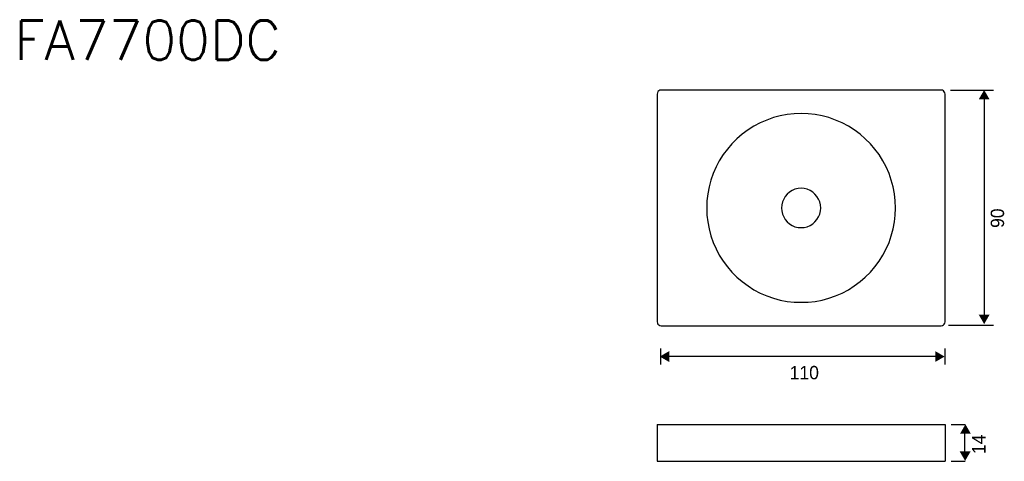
# Model space of a CAD drawing. Extents: x -1985 to -1609, y -1426 to -1258.
import ezdxf

# ---------------------------------------------------------------- set-up
doc = ezdxf.new("R2010")
doc.units = 0
doc.header["$LTSCALE"] = 23.1
doc.header["$MEASUREMENT"] = 0
doc.layers.get('0').update_dxf_attribs({"linetype": 'CONTINUOUS'})
doc.layers.add('_______1', color=160, linetype='CONTINUOUS')
doc.styles.get("Standard").update_dxf_attribs({"font": 'txt.shx', "bigfont": 'whgtxt.shx'})
doc.styles.add('STD', font='txt')

msp = doc.modelspace()

# ---------------------------------------------------------------- hatches: boundary and pattern name
at = {"layer": '_______1'}
for points in [[(-1617.02, -1287.95), (-1619.09, -1287.95), (-1618.05, -1286.15), (-1617.02, -1284.36), (-1615.98, -1286.15), (-1614.94, -1287.95)], [(-1617.01, -1370), (-1614.94, -1370), (-1615.98, -1371.8), (-1617.01, -1373.59), (-1618.05, -1371.8), (-1619.09, -1370)], [(-1737.02, -1385.96), (-1737.02, -1388.04), (-1738.82, -1387), (-1740.61, -1385.96), (-1738.82, -1384.93), (-1737.02, -1383.89)], [(-1635.67, -1385.96), (-1635.67, -1383.89), (-1633.87, -1384.93), (-1632.07, -1385.96), (-1633.87, -1387), (-1635.67, -1388.04)], [(-1624.14, -1415.4), (-1626.22, -1415.4), (-1625.18, -1413.6), (-1624.14, -1411.8), (-1623.11, -1413.6), (-1622.07, -1415.4)], [(-1624.26, -1422.14), (-1622.18, -1422.14), (-1623.22, -1423.94), (-1624.26, -1425.74), (-1625.3, -1423.94), (-1626.33, -1422.14)]]:
    msp.add_hatch(color=2, dxfattribs=at).paths.add_polyline_path(points)

# ---------------------------------------------------------------- linework, layer by layer
at = {"layer": '_______1', "color": 7}
for p, q in [((-1741.63, -1285.92), (-1741.63, -1372.72)), ((-1633.41, -1284.38), (-1740.09, -1284.38)), ((-1631.87, -1372.72), (-1631.87, -1285.92)), ((-1741.63, -1372.72), (-1741.63, -1372.72)), ((-1631.87, -1372.72), (-1631.87, -1372.72)), ((-1740.09, -1374.26), (-1633.41, -1374.26)), ((-1741.63, -1411.87), (-1631.87, -1411.87)), ((-1741.63, -1411.87), (-1741.63, -1425.9)), ((-1631.87, -1411.87), (-1631.87, -1425.9)), ((-1741.63, -1425.9), (-1631.87, -1425.9))]:
    msp.add_line(p, q, dxfattribs=at)
at = {"layer": '_______1', "color": 2}
for p, q in [((-1629.84, -1284.44), (-1613.42, -1284.44)), ((-1616.84, -1371.8), (-1616.84, -1287.95)), ((-1630.65, -1374.02), (-1613.42, -1374.02)), ((-1740.34, -1382.88), (-1740.34, -1389.04)), ((-1632, -1382.88), (-1632, -1389.04)), ((-1737.02, -1385.81), (-1633.87, -1385.81)), ((-1629.56, -1411.83), (-1624.31, -1411.83)), ((-1624.43, -1423.51), (-1624.43, -1413.36)), ((-1629.56, -1425.81), (-1624.31, -1425.81))]:
    msp.add_line(p, q, dxfattribs=at)
at = {"layer": '_______1', "color": 7}
for points in [[(-1740.09, -1284.38), (-1740.6, -1284.47), (-1741.03, -1284.72), (-1741.37, -1284.98), (-1741.54, -1285.41), (-1741.63, -1285.92)], [(-1631.87, -1285.92), (-1631.96, -1285.41), (-1632.22, -1285.07), (-1632.47, -1284.72), (-1632.9, -1284.47), (-1633.41, -1284.38)], [(-1741.63, -1372.72), (-1741.54, -1373.23), (-1741.37, -1373.58), (-1741.03, -1373.92), (-1740.6, -1374.18), (-1740.09, -1374.26)], [(-1633.41, -1374.26), (-1632.9, -1374.18), (-1632.47, -1373.92), (-1632.22, -1373.58), (-1631.96, -1373.23), (-1631.87, -1372.72)]]:
    msp.add_lwpolyline(points, dxfattribs=at)
for points in [[(-1650.78, -1329.36), (-1650.86, -1326.63), (-1651.21, -1323.98), (-1651.72, -1321.33), (-1652.4, -1318.67), (-1653.26, -1316.19), (-1654.37, -1313.71), (-1655.57, -1311.32), (-1657.03, -1309.01), (-1658.65, -1306.87), (-1660.36, -1304.82), (-1662.33, -1302.94), (-1664.3, -1301.23), (-1666.52, -1299.6), (-1668.74, -1298.15), (-1671.14, -1296.87), (-1673.62, -1295.84), (-1676.19, -1294.9), (-1678.75, -1294.22), (-1681.4, -1293.7), (-1684.06, -1293.45), (-1686.79, -1293.36), (-1689.44, -1293.45), (-1692.1, -1293.7), (-1694.75, -1294.22), (-1697.31, -1294.9), (-1699.88, -1295.84), (-1702.36, -1296.87), (-1704.76, -1298.15), (-1706.98, -1299.6), (-1709.21, -1301.23), (-1711.26, -1302.94), (-1713.14, -1304.82), (-1714.85, -1306.87), (-1716.48, -1309.01), (-1717.93, -1311.32), (-1719.13, -1313.71), (-1720.24, -1316.19), (-1721.1, -1318.67), (-1721.78, -1321.33), (-1722.29, -1323.98), (-1722.64, -1326.63), (-1722.72, -1329.36), (-1722.64, -1332.01), (-1722.29, -1334.67), (-1721.78, -1337.32), (-1721.1, -1339.97), (-1720.24, -1342.45), (-1719.13, -1344.93), (-1717.93, -1347.32), (-1716.48, -1349.63), (-1714.85, -1351.77), (-1713.14, -1353.82), (-1711.26, -1355.7), (-1709.21, -1357.41), (-1706.98, -1359.04), (-1704.76, -1360.49), (-1702.36, -1361.78), (-1699.88, -1362.8), (-1697.31, -1363.74), (-1694.75, -1364.43), (-1692.1, -1364.94), (-1689.44, -1365.2), (-1686.79, -1365.28), (-1684.06, -1365.2), (-1681.4, -1364.94), (-1678.75, -1364.43), (-1676.19, -1363.74), (-1673.62, -1362.8), (-1671.14, -1361.78), (-1668.74, -1360.49), (-1666.52, -1359.04), (-1664.3, -1357.41), (-1662.33, -1355.7), (-1660.36, -1353.82), (-1658.65, -1351.77), (-1657.03, -1349.63), (-1655.57, -1347.32), (-1654.37, -1344.93), (-1653.26, -1342.45), (-1652.4, -1339.97), (-1651.72, -1337.32), (-1651.21, -1334.67), (-1650.86, -1332.01), (-1650.78, -1329.36)], [(-1679.27, -1329.36), (-1679.35, -1328.17), (-1679.61, -1326.97), (-1680.12, -1325.94), (-1680.72, -1324.92), (-1681.49, -1324.06), (-1682.34, -1323.29), (-1683.37, -1322.69), (-1684.48, -1322.18), (-1685.6, -1321.92), (-1686.79, -1321.84), (-1687.9, -1321.92), (-1689.1, -1322.18), (-1690.13, -1322.69), (-1691.16, -1323.29), (-1692.01, -1324.06), (-1692.78, -1324.92), (-1693.38, -1325.94), (-1693.89, -1326.97), (-1694.15, -1328.17), (-1694.24, -1329.36), (-1694.15, -1330.48), (-1693.89, -1331.67), (-1693.38, -1332.7), (-1692.78, -1333.73), (-1692.01, -1334.58), (-1691.16, -1335.35), (-1690.13, -1335.95), (-1689.1, -1336.46), (-1687.9, -1336.72), (-1686.79, -1336.8), (-1685.6, -1336.72), (-1684.48, -1336.46), (-1683.37, -1335.95), (-1682.34, -1335.35), (-1681.49, -1334.58), (-1680.72, -1333.73), (-1680.12, -1332.7), (-1679.61, -1331.67), (-1679.35, -1330.48), (-1679.27, -1329.36)]]:
    msp.add_lwpolyline(points, close=True, dxfattribs=at)

# ---------------------------------------------------------------- texts
at = {"insert": (-1986.57, -1257.83), "char_height": 15, "width": 142.3813, "attachment_point": 1}
msp.add_mtext('FA7700DC', dxfattribs=at)
at = {"layer": '_______1', "color": 2, "char_height": 5.0937, "attachment_point": 1, "rotation": 90, "style": 'STD'}
for s, insert in [('\\fGulim|b0|i0|c129;90', (-1614.52, -1336.93)), ('\\fGulim|b0|i0|c129;14', (-1621.59, -1423.13))]:
    msp.add_mtext(s, dxfattribs=dict(at, insert=insert))
at = {"layer": '_______1', "color": 2, "insert": (-1691.09, -1389.54), "char_height": 5.0937, "attachment_point": 1, "style": 'STD'}
msp.add_mtext('\\fGulim|b0|i0|c129;110', dxfattribs=at)

doc.saveas('drawing.dxf')
